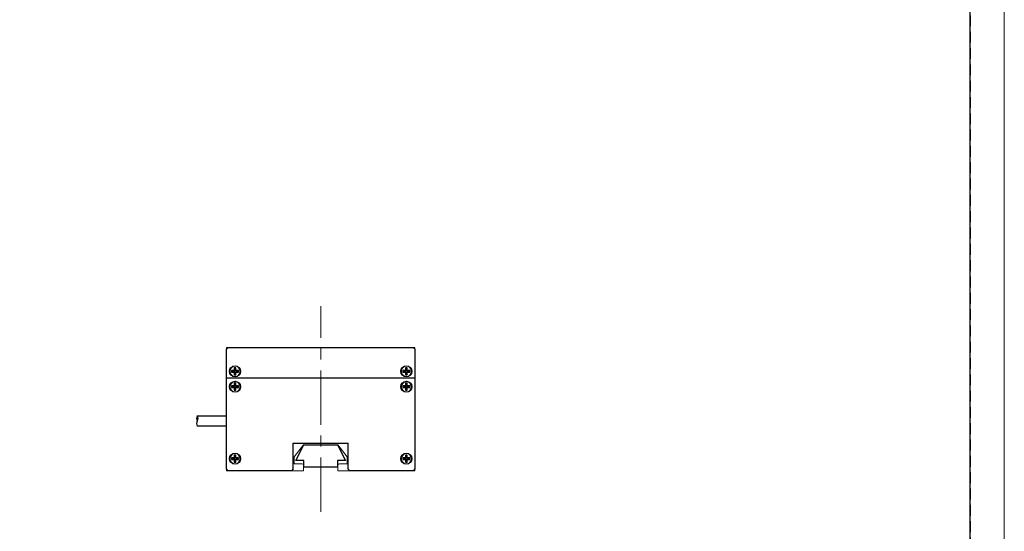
# Model space of a CAD drawing. Header units: millimetres. Extents: x -201 to 202, y 143 to 428.
# Tile 4 of 9: x 58 to 202, y 278 to 353. Entities that reach past the tile are written whole.
import ezdxf

# ---------------------------------------------------------------- set-up
doc = ezdxf.new("R2010")
doc.units = ezdxf.units.MM
doc.header["$LTSCALE"] = 0.25
doc.linetypes.add('CENTER', pattern=[50.8, 31.75, -6.35, 6.35, -6.35])
doc.linetypes.add('HIDDEN', pattern=[9.525, 6.35, -3.175])
doc.layers.get('0').update_dxf_attribs({"lineweight": 30})
doc.layers.add('BASE', color=7, linetype='Continuous', lineweight=20)
doc.layers.add('CENTER', color=1, linetype='CENTER', lineweight=15)
doc.layers.add('EMPTY LINE', color=252, linetype='Continuous', lineweight=0, plot=False)
for name, color, linetype in [('FORM', 7, 'Continuous'), ('LOCK NUT M6', 132, 'Continuous'), ('MXB4508', 25, 'Continuous'), ('SIDE PANEL1', 1, 'Continuous'), ('SIDEPANEL 2', 30, 'Continuous')]:
    doc.layers.add(name, color=color, linetype=linetype)

msp = doc.modelspace()

# ---------------------------------------------------------------- linework, layer by layer
for p, q in [((83.7397, 295.25), (88, 295.25)), ((88, 293.75), (88, 295.25)), ((88, 293.75), (83.7397, 293.75))]:
    msp.add_line(p, q)
for centre, start, end in [((84.3397, 294.875), 147.994617, 212.005383), ((83.1397, 294.875), 327.994617, 32.005383), ((84.3397, 294.125), 147.994617, 212.005383)]:
    msp.add_arc(centre, 0.7075, start, end)
at = {"layer": 'BASE', "color": 7}
for p, q in [((88, 298.25), (88, 305.25)), ((88, 305.25), (90.5, 305.25)), ((113, 305.25), (115.5, 305.25)), ((115.5, 305.25), (115.5, 298.25)), ((88, 287.25), (88, 290.75)), ((99.2422, 291), (97.875, 289.25)), ((104.2578, 291), (99.2422, 291)), ((105.625, 289.25), (104.2578, 291)), ((115.5, 290.75), (115.5, 287.25)), ((97.875, 289.25), (97.875, 288.25)), ((105.625, 288.25), (105.625, 289.25)), ((97.875, 288.25), (99, 288.25)), ((99.25, 288), (99.25, 287.25)), ((104.25, 287.25), (104.25, 288)), ((104.5, 288.25), (105.625, 288.25)), ((91.5, 287.25), (88, 287.25)), ((99.25, 287.25), (96, 287.25)), ((107.5, 287.25), (104.25, 287.25)), ((115.5, 287.25), (112, 287.25))]:
    msp.add_line(p, q, dxfattribs=at)
for centre, start, end in [((99, 288), 0, 90), ((104.5, 288), 90, 180)]:
    msp.add_arc(centre, 0.25, start, end, dxfattribs=at)
at = {"layer": 'CENTER'}
msp.add_line((101.75, 281.25), (101.75, 311.25), dxfattribs=at)
at = {"layer": 'EMPTY LINE'}
msp.add_line((201.5, 142.75), (201.5, 427.75), dxfattribs=at)
at = {"layer": 'FORM', "linetype": 'HIDDEN'}
msp.add_lwpolyline([(-196.5, 422.75), (196.5, 422.75), (196.5, 147.75), (-196.5, 147.75)], close=True, dxfattribs=at)
at = {"layer": 'FORM'}
msp.add_lwpolyline([(-196.5, 422.75), (-196.5, 147.75), (-78.5, 147.75), (-78.5, 159.75), (16.5, 159.75), (16.5, 177.25), (196.5, 177.25), (196.5, 422.75), (-196.5, 422.75)], close=True, dxfattribs=at)
at = {"layer": 'LOCK NUT M6', "color": 7}
for p, q in [((98.125, 288.75), (99.3, 291)), ((99.3, 291), (104.2, 291)), ((104.2, 291), (105.375, 288.75)), ((99.3, 288.75), (98.125, 288.75)), ((99.3, 287.75), (99.3, 288.75)), ((104.2, 287.75), (99.3, 287.75)), ((105.375, 288.75), (104.2, 288.75)), ((104.2, 288.75), (104.2, 287.75))]:
    msp.add_line(p, q, dxfattribs=at)
at = {"layer": 'MXB4508', "color": 7}
for p, q in [((88.75, 301.875), (88.75, 301.625)), ((88.8232, 301.8019), (88.75, 301.875)), ((89.125, 301.875), (88.75, 301.875)), ((89.1982, 301.8019), (88.8232, 301.8019)), ((88.8232, 301.8019), (88.8232, 301.6982)), ((89.1982, 302.1769), (89.125, 302.25)), ((89.375, 302.25), (89.125, 302.25)), ((89.125, 302.25), (89.125, 301.875)), ((89.1982, 301.8019), (89.125, 301.875)), ((89.3018, 302.1769), (89.1982, 302.1769)), ((89.1982, 302.1769), (89.1982, 301.8019)), ((89.3018, 302.1769), (89.375, 302.25)), ((89.3018, 301.8019), (89.3018, 302.1769)), ((89.375, 301.875), (89.3018, 301.8019)), ((89.6768, 301.8019), (89.3018, 301.8019)), ((89.375, 301.875), (89.375, 302.25)), ((89.75, 301.875), (89.375, 301.875)), ((89.6768, 301.8019), (89.75, 301.875)), ((89.6768, 301.6982), (89.6768, 301.8019)), ((89.75, 301.625), (89.75, 301.875)), ((113.75, 301.875), (113.75, 301.625)), ((113.8232, 301.8019), (113.75, 301.875)), ((114.125, 301.875), (113.75, 301.875)), ((114.1982, 301.8019), (113.8232, 301.8019)), ((113.8232, 301.8019), (113.8232, 301.6982)), ((114.1982, 302.1769), (114.125, 302.25)), ((114.375, 302.25), (114.125, 302.25)), ((114.125, 302.25), (114.125, 301.875)), ((114.1982, 301.8019), (114.125, 301.875)), ((114.3018, 302.1769), (114.1982, 302.1769)), ((114.1982, 302.1769), (114.1982, 301.8019)), ((114.3018, 302.1769), (114.375, 302.25)), ((114.3018, 301.8019), (114.3018, 302.1769)), ((114.375, 301.875), (114.3018, 301.8019)), ((114.6768, 301.8019), (114.3018, 301.8019)), ((114.375, 301.875), (114.375, 302.25)), ((114.75, 301.875), (114.375, 301.875)), ((114.6768, 301.8019), (114.75, 301.875)), ((114.6768, 301.6982), (114.6768, 301.8019)), ((114.75, 301.625), (114.75, 301.875)), ((88.8232, 301.6982), (88.75, 301.625)), ((88.75, 301.625), (89.125, 301.625)), ((88.8232, 301.6982), (89.1982, 301.6982)), ((89.1982, 301.6982), (89.125, 301.625)), ((89.125, 301.625), (89.125, 301.25)), ((89.1982, 301.3232), (89.125, 301.25)), ((89.125, 301.25), (89.375, 301.25)), ((89.1982, 301.6982), (89.1982, 301.3232)), ((89.1982, 301.3232), (89.3018, 301.3232)), ((89.3018, 301.3232), (89.3018, 301.6982)), ((89.3018, 301.6982), (89.375, 301.625)), ((89.3018, 301.6982), (89.6768, 301.6982)), ((89.3018, 301.3232), (89.375, 301.25)), ((89.375, 301.25), (89.375, 301.625)), ((89.375, 301.625), (89.75, 301.625)), ((89.6768, 301.6982), (89.75, 301.625)), ((113.8232, 301.6982), (113.75, 301.625)), ((113.75, 301.625), (114.125, 301.625)), ((113.8232, 301.6982), (114.1982, 301.6982)), ((114.1982, 301.6982), (114.125, 301.625)), ((114.125, 301.625), (114.125, 301.25)), ((114.1982, 301.3232), (114.125, 301.25)), ((114.125, 301.25), (114.375, 301.25)), ((114.1982, 301.6982), (114.1982, 301.3232)), ((114.1982, 301.3232), (114.3018, 301.3232)), ((114.3018, 301.3232), (114.3018, 301.6982)), ((114.3018, 301.6982), (114.375, 301.625)), ((114.3018, 301.6982), (114.6768, 301.6982)), ((114.3018, 301.3232), (114.375, 301.25)), ((114.375, 301.25), (114.375, 301.625)), ((114.375, 301.625), (114.75, 301.625)), ((114.6768, 301.6982), (114.75, 301.625)), ((88.75, 299.625), (88.75, 299.375)), ((88.8232, 299.5519), (88.75, 299.625)), ((89.125, 299.625), (88.75, 299.625)), ((88.8232, 299.4482), (88.75, 299.375)), ((88.75, 299.375), (89.125, 299.375)), ((89.1982, 299.5519), (88.8232, 299.5519)), ((88.8232, 299.5519), (88.8232, 299.4482)), ((88.8232, 299.4482), (89.1982, 299.4482)), ((89.1982, 299.9269), (89.125, 300)), ((89.375, 300), (89.125, 300)), ((89.125, 300), (89.125, 299.625)), ((89.1982, 299.5519), (89.125, 299.625)), ((89.1982, 299.4482), (89.125, 299.375)), ((89.125, 299.375), (89.125, 299)), ((89.1982, 299.0732), (89.125, 299)), ((89.125, 299), (89.375, 299)), ((89.3018, 299.9269), (89.1982, 299.9269)), ((89.1982, 299.9269), (89.1982, 299.5519)), ((89.1982, 299.4482), (89.1982, 299.0732)), ((89.1982, 299.0732), (89.3018, 299.0732)), ((89.3018, 299.9269), (89.375, 300)), ((89.3018, 299.5519), (89.3018, 299.9269)), ((89.375, 299.625), (89.3018, 299.5519)), ((89.6768, 299.5519), (89.3018, 299.5519)), ((89.3018, 299.0732), (89.3018, 299.4482)), ((89.3018, 299.4482), (89.375, 299.375)), ((89.3018, 299.4482), (89.6768, 299.4482)), ((89.3018, 299.0732), (89.375, 299)), ((89.375, 299.625), (89.375, 300)), ((89.75, 299.625), (89.375, 299.625)), ((89.375, 299), (89.375, 299.375)), ((89.375, 299.375), (89.75, 299.375)), ((89.6768, 299.5519), (89.75, 299.625)), ((89.6768, 299.4482), (89.6768, 299.5519)), ((89.6768, 299.4482), (89.75, 299.375)), ((89.75, 299.375), (89.75, 299.625)), ((113.75, 299.625), (113.75, 299.375)), ((113.8232, 299.5519), (113.75, 299.625)), ((114.125, 299.625), (113.75, 299.625)), ((113.8232, 299.4482), (113.75, 299.375)), ((113.75, 299.375), (114.125, 299.375)), ((114.1982, 299.5519), (113.8232, 299.5519)), ((113.8232, 299.5519), (113.8232, 299.4482)), ((113.8232, 299.4482), (114.1982, 299.4482)), ((114.1982, 299.9269), (114.125, 300)), ((114.375, 300), (114.125, 300)), ((114.125, 300), (114.125, 299.625)), ((114.1982, 299.5519), (114.125, 299.625)), ((114.1982, 299.4482), (114.125, 299.375)), ((114.125, 299.375), (114.125, 299)), ((114.1982, 299.0732), (114.125, 299)), ((114.125, 299), (114.375, 299)), ((114.3018, 299.9269), (114.1982, 299.9269)), ((114.1982, 299.9269), (114.1982, 299.5519)), ((114.1982, 299.4482), (114.1982, 299.0732)), ((114.1982, 299.0732), (114.3018, 299.0732)), ((114.3018, 299.9269), (114.375, 300)), ((114.3018, 299.5519), (114.3018, 299.9269)), ((114.375, 299.625), (114.3018, 299.5519)), ((114.6768, 299.5519), (114.3018, 299.5519)), ((114.3018, 299.0732), (114.3018, 299.4482)), ((114.3018, 299.4482), (114.375, 299.375)), ((114.3018, 299.4482), (114.6768, 299.4482)), ((114.3018, 299.0732), (114.375, 299)), ((114.375, 299.625), (114.375, 300)), ((114.75, 299.625), (114.375, 299.625)), ((114.375, 299), (114.375, 299.375)), ((114.375, 299.375), (114.75, 299.375)), ((114.6768, 299.5519), (114.75, 299.625)), ((114.6768, 299.4482), (114.6768, 299.5519)), ((114.6768, 299.4482), (114.75, 299.375)), ((114.75, 299.375), (114.75, 299.625)), ((88.75, 289.125), (88.75, 288.875)), ((88.8232, 289.0519), (88.75, 289.125)), ((89.125, 289.125), (88.75, 289.125)), ((88.8232, 288.9482), (88.75, 288.875)), ((88.75, 288.875), (89.125, 288.875)), ((89.1982, 289.0519), (88.8232, 289.0519)), ((88.8232, 289.0519), (88.8232, 288.9482)), ((88.8232, 288.9482), (89.1982, 288.9482)), ((89.1982, 289.4269), (89.125, 289.5)), ((89.375, 289.5), (89.125, 289.5)), ((89.125, 289.5), (89.125, 289.125)), ((89.1982, 289.0519), (89.125, 289.125)), ((89.1982, 288.9482), (89.125, 288.875)), ((89.125, 288.875), (89.125, 288.5)), ((89.3018, 289.4269), (89.1982, 289.4269)), ((89.1982, 289.4269), (89.1982, 289.0519)), ((89.1982, 288.9482), (89.1982, 288.5732)), ((89.3018, 289.4269), (89.375, 289.5)), ((89.3018, 289.0519), (89.3018, 289.4269)), ((89.375, 289.125), (89.3018, 289.0519)), ((89.6768, 289.0519), (89.3018, 289.0519)), ((89.3018, 288.5732), (89.3018, 288.9482)), ((89.3018, 288.9482), (89.375, 288.875)), ((89.3018, 288.9482), (89.6768, 288.9482)), ((89.375, 289.125), (89.375, 289.5)), ((89.75, 289.125), (89.375, 289.125)), ((89.375, 288.5), (89.375, 288.875)), ((89.375, 288.875), (89.75, 288.875)), ((89.6768, 289.0519), (89.75, 289.125)), ((89.6768, 288.9482), (89.6768, 289.0519)), ((89.6768, 288.9482), (89.75, 288.875)), ((89.75, 288.875), (89.75, 289.125)), ((113.75, 289.125), (113.75, 288.875)), ((113.8232, 289.0519), (113.75, 289.125)), ((114.125, 289.125), (113.75, 289.125)), ((113.8232, 288.9482), (113.75, 288.875)), ((113.75, 288.875), (114.125, 288.875)), ((114.1982, 289.0519), (113.8232, 289.0519)), ((113.8232, 289.0519), (113.8232, 288.9482)), ((113.8232, 288.9482), (114.1982, 288.9482)), ((114.1982, 289.4269), (114.125, 289.5)), ((114.375, 289.5), (114.125, 289.5)), ((114.125, 289.5), (114.125, 289.125)), ((114.1982, 289.0519), (114.125, 289.125)), ((114.1982, 288.9482), (114.125, 288.875)), ((114.125, 288.875), (114.125, 288.5)), ((114.3018, 289.4269), (114.1982, 289.4269)), ((114.1982, 289.4269), (114.1982, 289.0519)), ((114.1982, 288.9482), (114.1982, 288.5732)), ((114.3018, 289.4269), (114.375, 289.5)), ((114.3018, 289.0519), (114.3018, 289.4269)), ((114.375, 289.125), (114.3018, 289.0519)), ((114.6768, 289.0519), (114.3018, 289.0519)), ((114.3018, 288.5732), (114.3018, 288.9482)), ((114.3018, 288.9482), (114.375, 288.875)), ((114.3018, 288.9482), (114.6768, 288.9482)), ((114.375, 289.125), (114.375, 289.5)), ((114.75, 289.125), (114.375, 289.125)), ((114.375, 288.5), (114.375, 288.875)), ((114.375, 288.875), (114.75, 288.875)), ((114.6768, 289.0519), (114.75, 289.125)), ((114.6768, 288.9482), (114.6768, 289.0519)), ((114.6768, 288.9482), (114.75, 288.875)), ((114.75, 288.875), (114.75, 289.125)), ((89.1982, 288.5732), (89.125, 288.5)), ((89.125, 288.5), (89.375, 288.5)), ((89.1982, 288.5732), (89.3018, 288.5732)), ((89.3018, 288.5732), (89.375, 288.5)), ((114.1982, 288.5732), (114.125, 288.5)), ((114.125, 288.5), (114.375, 288.5)), ((114.1982, 288.5732), (114.3018, 288.5732)), ((114.3018, 288.5732), (114.375, 288.5))]:
    msp.add_line(p, q, dxfattribs=at)
for centre, start, end in [((89.25, 301.75), 0, 180), ((89.25, 301.75), 180, 0), ((114.25, 301.75), 0, 180), ((114.25, 301.75), 180, 0), ((89.25, 299.5), 0, 180), ((89.25, 299.5), 180, 0), ((114.25, 299.5), 0, 180), ((114.25, 299.5), 180, 0), ((89.25, 289), 0, 180), ((89.25, 289), 180, 0), ((114.25, 289), 0, 180), ((114.25, 289), 180, 0)]:
    msp.add_arc(centre, 0.75, start, end, dxfattribs=at)
at = {"layer": 'SIDE PANEL1', "color": 7, "extrusion": (-3.67394e-16, -1, 0)}
for p, q in [((88, 287.5), (88, 300.75)), ((115.5, 300.75), (115.5, 287.5)), ((97.75, 287.5), (97.75, 291.25)), ((97.75, 291.25), (105.75, 291.25)), ((105.75, 287.5), (105.75, 291.25)), ((88.25, 287.25), (88, 287.5)), ((97.75, 287.5), (97.5, 287.25)), ((106, 287.25), (105.75, 287.5)), ((115.5, 287.5), (115.25, 287.25)), ((97.5, 287.25), (88.25, 287.25)), ((115.25, 287.25), (106, 287.25))]:
    msp.add_line(p, q, dxfattribs=at)
at = {"layer": 'SIDE PANEL1', "color": 7}
for centre in [(89.25, 299.5), (114.25, 299.5), (89.25, 289), (114.25, 289)]:
    msp.add_circle(centre, 0.8, dxfattribs=at)
at = {"layer": 'SIDEPANEL 2', "color": 7, "extrusion": (-1.22465e-16, -1, 0)}
for p, q in [((88, 305), (88.25, 305.25)), ((88, 300.75), (88, 305)), ((88.25, 305.25), (115.25, 305.25)), ((115.25, 305.25), (115.5, 305)), ((115.5, 305), (115.5, 300.75))]:
    msp.add_line(p, q, dxfattribs=at)
at = {"layer": 'SIDEPANEL 2', "color": 7, "extrusion": (1.22465e-16, -1, 0)}
msp.add_line((115.5, 300.75), (88, 300.75), dxfattribs=at)
at = {"layer": 'SIDEPANEL 2', "color": 7}
for centre in [(89.25, 301.75), (114.25, 301.75)]:
    msp.add_circle(centre, 0.8, dxfattribs=at)

doc.saveas('drawing.dxf')
